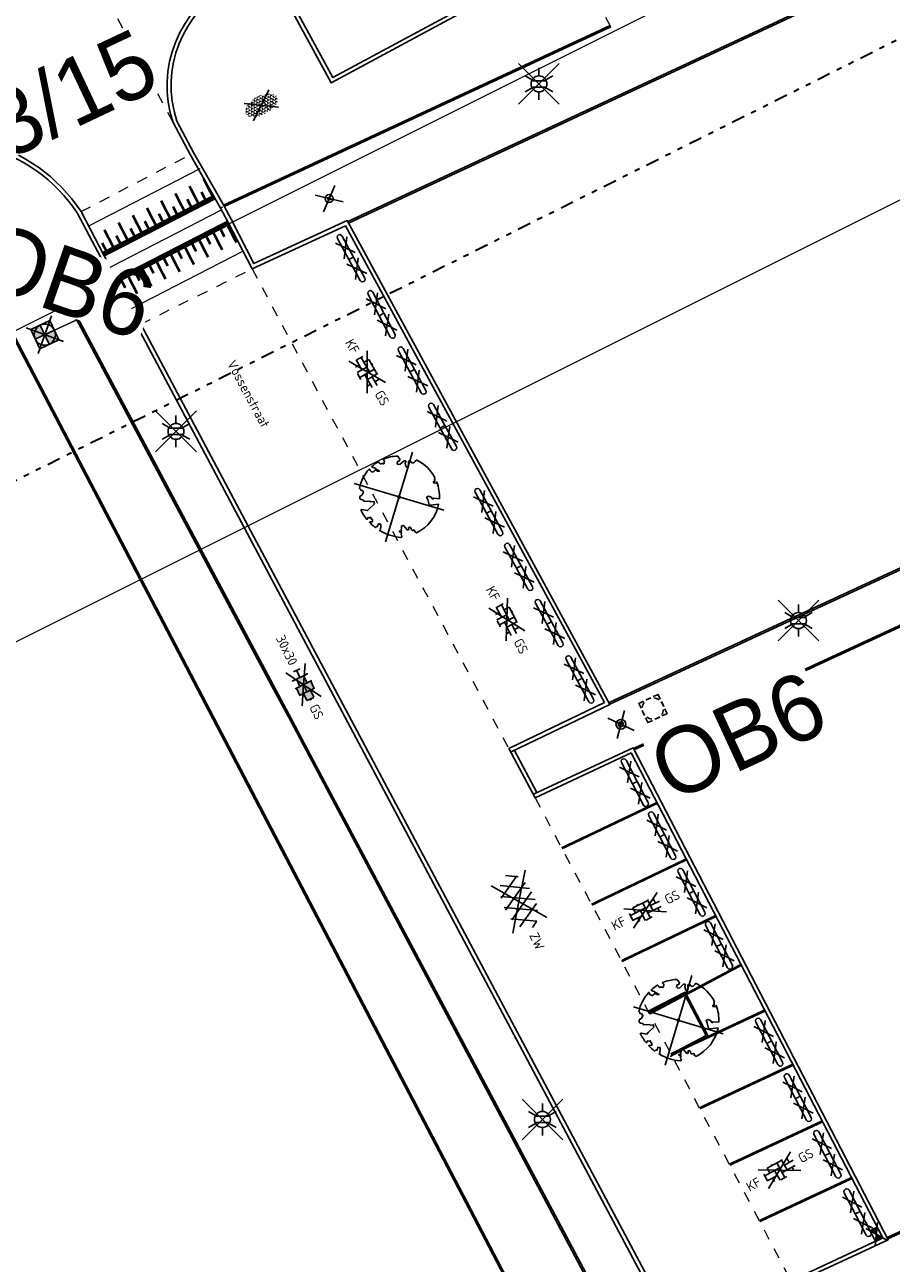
# Model space of a CAD drawing. Header units: metres. Extents: x 155090 to 155764, y 461362 to 461866.
# Tile 17 of 31: x 155231 to 155263, y 461528 to 461575. Entities that reach past the tile are written whole.
import ezdxf
from ezdxf.enums import TextEntityAlignment as Align

# ---------------------------------------------------------------- set-up
doc = ezdxf.new("R2018")
doc.units = ezdxf.units.M
doc.linetypes.add('AL-TEKENBLADGRENS', pattern=[11.5, 2.5, -1.5, 1, -1.5, 1, -1.5, 2.5])
doc.linetypes.add('ZZ-HIDDEN-SO', pattern=[4, 2, -2])
for name, color, linetype, lineweight in [('B-WE-OG-TOPOGRAFIE-T18', 10, 'Continuous', 18), ('N-WE-KG-GRENS_WERK-GD', 7, 'XX-WERKGRENS', 50), ('N-WE-VH-KANTOPSLUITING-T18', 10, 'Continuous', 18), ('N-WE-VW-MARKERING_BSS_DOORGETROKKEN_010-G', 7, 'Continuous', 13), ('V-WE-GR-BEPLANTING-S-200', 90, 'Continuous', 25), ('V-WE-GR-BOOM-S', 90, 'Continuous', 25), ('V-WE-IE-MEUBILAIR_WEGMEUBILAIR-S-200', 7, 'Continuous', 25), ('V-WE-OV-LICHTMAST-S-200', 190, 'Continuous', 25), ('V-WE-RI-GWA_TRANSPORTLEIDING-G', 30, 'V-RI-GWA-SO', 35), ('V-WE-RI-OVERIG_RIOOLPUT-OPHOOGTEBRENGEN-S-200', 10, 'Continuous', 25), ('V-WE-VH-KANTOPSLUITING_OPSLUITBAND_60X200-G', 150, 'V-VH-OPSLUITBAND-SO', 25), ('V-WE-VH-KANTOPSLUITING_TROTTOIRBAND_130X150-G', 210, 'V-VH-TROTTOIRBAND-SO', 25), ('V-WE-VH-KANTOPSLUITING_VOORKANTBAND-G', 50, 'Continuous', 25), ('V-WE-VH-MATERIAALGRENS-G', 7, 'ZZ-HIDDEN-SO', 18), ('V-WE-VH-STOOTBAND-S', 7, 'Continuous', 25), ('V-WE-VH-VERHARDING_ASFALT-S-200', 7, 'Continuous', 25), ('V-WE-VH-VERHARDING_BETONSTRAATSTEEN-S-200', 7, 'Continuous', 25), ('V-WE-VH-VERHARDING_TEGEL-S-200', 7, 'Continuous', 25), ('V-WE-VW-MARKERING_LANGS_STREEP_DOORGETROKKEN_010-G', 7, 'V-CONTINUOUS-SO', 13), ('V-WE-VW-MARKERING_SYMBOOL_PLATEAU-S', 30, 'Continuous', 18), ('V01-WE-VH-KANTOPSLUITING_OPSLUITBAND_150X250-G', 150, 'Continuous', 25), ('V01-WE-VH-KANTOPSLUITING_TROTTOIRBAND_130X150-G', 210, 'V-VH-TROTTOIRBAND-SO', 25), ('X-XX-AL-BLADSCHEIDING-G', 7, 'AL-TEKENBLADGRENS', 35)]:
    doc.layers.add(name, color=color, linetype=linetype, lineweight=lineweight)
doc.layers.add('V-WE-RI-HWA_KOLK-S-200', color=150, linetype='Continuous', lineweight=25, true_color=0x007fff)
doc.layers.add('V-WE-RI-VWA_RIOOLPUT_INSPECTIEPUT-S-200', color=20, linetype='Continuous', lineweight=25, true_color=0xff3f00)
doc.layers.add('X-XX-AL-HULPLIJN', color=4, linetype='Continuous', lineweight=18, plot=False)
doc.styles.add('NLCS-ISO', font='NLCS-ISO.ttf')
doc.styles.add('NLCS-ISO-M200-T18', font='NLCS-ISO.ttf', dxfattribs={"height": 0.36})
doc.linetypes.add('V-CONTINUOUS-SO', pattern='A,3.5,[24,NLCS.SHX,S=0.5,R=0,X=0,Y=0],3.5', length=7)
doc.linetypes.add('V-RI-GWA-SO', pattern='A,3,[24,NLCS.SHX,S=1,R=0,X=0,Y=0],3,-3', length=9)
doc.linetypes.add('V-VH-OPSLUITBAND-SO', pattern='A,4,-2,2,-2,2,[24,NLCS.SHX,S=1,R=0,X=0,Y=0],2,-2,2,-2', length=20)
doc.linetypes.add('V-VH-TROTTOIRBAND-SO', pattern='A,2.5,[24,NLCS.SHX,S=1,R=0,X=0,Y=0],2.5,-2,2,-2,2,-2', length=15)
doc.linetypes.add('XX-WERKGRENS', pattern='A,0,[137,NLCS.SHX,S=0.5,R=0,X=0,Y=0],-30', length=30)

# ---------------------------------------------------------------- blocks, each defined once
blk = doc.blocks.new('*U25')
for points in [[(0, 3.5), (4.713877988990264, 3.5)], [(0, 1.75), (4.713877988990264, 1.75)], [(0, 0), (4.713877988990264, 0)]]:
    blk.add_lwpolyline(points)
for points, const_width in [([(0.45, 3.1), (0.45, 2.4)], 0.1), ([(1.05, 3.1), (1.05, 2.4)], 0.1), ([(1.65, 3.1), (1.65, 2.4)], 0.1), ([(2.25, 3.1), (2.25, 2.4)], 0.1), ([(2.85, 3.1), (2.85, 2.4)], 0.1), ([(3.45, 3.1), (3.45, 2.4)], 0.1), ([(4.05, 3.1), (4.05, 2.4)], 0.1), ([(4.65, 3.1), (4.65, 2.4)], 0.1), ([(-2.220446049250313e-16, 2.3), (4.713877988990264, 2.3)], 0.2), ([(0.1500000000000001, 2.7), (0.1500000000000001, 2.4)], 0.1), ([(0.7500000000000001, 2.7), (0.7500000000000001, 2.4)], 0.1), ([(1.35, 2.7), (1.35, 2.4)], 0.1), ([(1.95, 2.7), (1.95, 2.4)], 0.1), ([(2.55, 2.7), (2.55, 2.4)], 0.1), ([(3.15, 2.7), (3.15, 2.4)], 0.1), ([(3.75, 2.7), (3.75, 2.4)], 0.1), ([(4.350000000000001, 2.7), (4.350000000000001, 2.4)], 0.1), ([(-2.220446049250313e-16, 1.2), (4.713877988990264, 1.2)], 0.2), ([(0.1500000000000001, 0.8), (0.1500000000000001, 1.1)], 0.1), ([(0.45, 0.4000000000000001), (0.45, 1.1)], 0.1), ([(0.7500000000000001, 0.8), (0.7500000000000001, 1.1)], 0.1), ([(1.05, 0.4000000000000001), (1.05, 1.1)], 0.1), ([(1.35, 0.8), (1.35, 1.1)], 0.1), ([(1.65, 0.4000000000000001), (1.65, 1.1)], 0.1), ([(1.95, 0.8), (1.95, 1.1)], 0.1), ([(2.25, 0.4000000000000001), (2.25, 1.1)], 0.1), ([(2.55, 0.8), (2.55, 1.1)], 0.1), ([(2.85, 0.4000000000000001), (2.85, 1.1)], 0.1), ([(3.15, 0.8), (3.15, 1.1)], 0.1), ([(3.45, 0.4000000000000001), (3.45, 1.1)], 0.1), ([(3.75, 0.8), (3.75, 1.1)], 0.1), ([(4.05, 0.4000000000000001), (4.05, 1.1)], 0.1), ([(4.350000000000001, 0.8), (4.350000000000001, 1.1)], 0.1), ([(4.65, 0.4000000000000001), (4.65, 1.1)], 0.1)]:
    blk.add_lwpolyline(points, dxfattribs=dict(const_width=const_width))
blk = doc.blocks.new('V-SVH-ASFALT-SO')
for p, q in [((1.110223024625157e-16, -2.498001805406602e-16), (-4.895333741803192, 3.524372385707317)), ((-4.192327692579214, -1.937714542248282), (-1.413100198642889, 2.8760486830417)), ((0.4408159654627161, -2.965515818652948), (-2.759384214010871, 2.577393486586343)), ((-2.322655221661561, -2.69934682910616), (0.935399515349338, 2.943769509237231)), ((2.560160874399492, -2.636328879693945), (-0.6669796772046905, 2.953242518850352)), ((-0.1715741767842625, -2.973565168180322), (2.989425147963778, 2.501446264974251)), ((1.110223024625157e-16, -4.024558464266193e-16), (4.895333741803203, 3.524372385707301)), ((4.390260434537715, -1.80615430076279), (1.711139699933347, 2.834218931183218)), ((-5.509898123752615, -0.2198134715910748), (-4.307279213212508, 1.863183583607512)), ((-1.976815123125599, -2.77805593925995), (-4.553502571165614, 1.68489763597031)), ((2.291728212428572, -2.707000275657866), (4.738019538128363, 1.530100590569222)), ((5.495818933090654, 0.2789622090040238), (4.813984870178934, 1.459933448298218)), ((-3.33066907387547e-16, -2.498001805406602e-16), (-4.895333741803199, -3.524372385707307)), ((5.551115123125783e-16, -4.024558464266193e-16), (4.895333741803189, -3.524372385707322))]:
    blk.add_line(p, q)
at = {"style": 'NLCS-ISO'}
blk.add_attdef('KLEUR', text='', height=1.8, dxfattribs=at).set_placement((6.525, 0), align=Align.MIDDLE_LEFT)
at = {"style": 'NLCS-ISO', "flags": 1}
blk.add_attdef('FUNCTIE', text='', height=1.8, dxfattribs=at).set_placement((-1.83697019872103e-16, -3.975), align=Align.TOP_CENTER)
blk = doc.blocks.new('V-SVH-BSS_KEIFORMAAT_ELLEBOOG_KL-SO')
for p, q in [((0, 0), (-3.464101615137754, 2.000000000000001)), ((0, 0), (-3.464101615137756, -1.999999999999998)), ((-2.921609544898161, 0.7665653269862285), (-2.921609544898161, -0.6644585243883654)), ((-2.921609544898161, 0.3855414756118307), (0.2283904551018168, 0.3855414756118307)), ((-1.871609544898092, 1.430685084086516), (-1.871609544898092, 0.3855414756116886)), ((-1.858739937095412, 1.435541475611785), (1.278390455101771, 1.435541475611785)), ((-0.8216095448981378, 1.693156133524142), (-0.8216095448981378, 1.435541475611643)), ((-0.8216095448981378, 0.385541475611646), (-0.8216095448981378, -1.693156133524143)), ((0, 0), (3.464101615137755, 2)), ((0, 0), (3.464101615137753, -2.000000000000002)), ((0.2283904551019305, 1.435541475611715), (0.2283904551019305, -1.714458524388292)), ((1.278390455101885, 1.608929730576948), (1.278390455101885, -0.664458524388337)), ((1.278390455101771, 0.3855414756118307), (3.170147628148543, 0.3855414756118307)), ((2.32839045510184, 1.220907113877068), (2.32839045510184, 0.3855414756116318)), ((-3.006619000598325, -0.6644585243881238), (-0.8216095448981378, -0.6644585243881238)), ((-1.871609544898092, -0.6644585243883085), (-1.871609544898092, -1.430685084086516)), ((-0.6516744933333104, -1.714458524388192), (0.6516744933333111, -1.714458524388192)), ((0.2283904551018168, -0.6644585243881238), (3.006619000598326, -0.6644585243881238)), ((2.32839045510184, -0.6644585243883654), (2.32839045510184, -1.220907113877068))]:
    blk.add_line(p, q)
at = {"style": 'NLCS-ISO'}
blk.add_attdef('FORMAAT', text='', height=1.8, dxfattribs=at).set_placement((-4.25, 3.2146978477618e-16), align=Align.MIDDLE_RIGHT)
blk.add_attdef('KLEUR', text='', height=1.8, dxfattribs=at).set_placement((4.25, -4.133182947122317e-16), align=Align.MIDDLE_LEFT)
at = {"style": 'NLCS-ISO', "flags": 1}
blk.add_attdef('FUNCTIE', text='', height=1.8, dxfattribs=at).set_placement((-4.890083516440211e-16, -2.75), align=Align.TOP_CENTER)
blk = doc.blocks.new('V-SVH-TEGEL_300X300_DIK_HALFST_KL-SO')
h = blk.add_hatch(color=254)
h.dxf.hatch_style = 1
h.paths.add_polyline_path([(1.110223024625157e-15, 0.7500000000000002), (-1.499999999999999, 0.7500000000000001), (-1.499999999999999, -0.75), (1.221245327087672e-15, -0.7500000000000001)])
h.paths.add_polyline_path([(1.500000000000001, 1.5), (1.221245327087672e-15, 1.5), (1.221245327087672e-15, 0), (1.500000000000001, 0)])
h.paths.add_polyline_path([(1.500000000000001, 0), (1.221245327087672e-15, 0), (1.221245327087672e-15, -0.7500000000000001), (1.221245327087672e-15, -1.5), (1.500000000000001, -1.5)])
h.paths.add_polyline_path([(3.000000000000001, 0.6651924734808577), (2.921574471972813, 0.7500000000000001), (1.500000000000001, 0.75), (1.500000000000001, 0), (1.500000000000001, -0.7500000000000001), (2.921574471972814, -0.7500000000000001), (3.000000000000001, -0.6651924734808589)])
for p, q in [((0, 0), (-3.464101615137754, 2.000000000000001)), ((0, 0), (-3.464101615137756, -1.999999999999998)), ((-2.999999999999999, -0.6730769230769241), (-2.999999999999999, 0.6730769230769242)), ((-2.999999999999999, 0), (-1.499999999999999, 0)), ((-1.674005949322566, 1.5), (-1.499999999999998, 1.5)), ((-1.499999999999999, -1.552460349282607), (-1.499999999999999, 1.552460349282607)), ((-1.499999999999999, 0.7500000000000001), (1.110223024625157e-15, 0.7500000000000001)), ((0, 0), (3.464101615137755, 2)), ((1.110223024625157e-15, -1.75), (1.110223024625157e-15, 1.75)), ((2.220446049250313e-15, 1.5), (1.500000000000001, 1.5)), ((0, 0), (1.500000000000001, 0)), ((0, 0), (3.464101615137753, -2.000000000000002)), ((1.500000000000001, -1.552460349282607), (1.500000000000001, 1.552460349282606)), ((1.500000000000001, 0.7500000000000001), (2.936400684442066, 0.7500000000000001)), ((3, -0.6730769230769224), (3, 0.6730769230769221)), ((3, 0), (3.25, 0)), ((-1.674005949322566, -1.5), (-1.499999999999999, -1.5)), ((-1.5, -0.7500000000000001), (0, -0.7500000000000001)), ((1.110223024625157e-15, -1.5), (1.500000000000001, -1.5)), ((1.499999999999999, -0.7500000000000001), (2.936400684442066, -0.7500000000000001))]:
    blk.add_line(p, q)
at = {"style": 'NLCS-ISO'}
blk.add_attdef('FORMAAT', text='', height=1.8, dxfattribs=at).set_placement((-4.25, 3.214697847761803e-16), align=Align.MIDDLE_RIGHT)
blk.add_attdef('KLEUR', text='', height=1.8, dxfattribs=at).set_placement((4.25, -4.133182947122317e-16), align=Align.MIDDLE_LEFT)
at = {"style": 'NLCS-ISO', "flags": 1}
blk.add_attdef('FUNCTIE', text='', height=1.8, dxfattribs=at).set_placement((-4.890083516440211e-16, -2.75), align=Align.TOP_CENTER)
blk = doc.blocks.new('V-SVH-STOOTBAND_VLAK_ROND_1000X200')
for points in [[(0, 0.1), (0.9, 0.1)], [(0, -0.1), (0, 0.1)], [(0, -0.1), (0.9, -0.1)]]:
    blk.add_lwpolyline(points)
at = {"flags": 128}
for points in [[(0.1144038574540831, 0.2416108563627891), (0.45, 0), (0.7855961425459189, 0.241610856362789)], [(0.1144038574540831, -0.241610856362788), (0.4500000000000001, 0), (0.7840844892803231, -0.2405225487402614)]]:
    blk.add_lwpolyline(points, dxfattribs=at)
blk.add_arc((0.9000005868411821, 0), 0.1, 269.9996637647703, 90.00033623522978)
blk = doc.blocks.new('*U55')
at = {"lineweight": 30, "flags": 106}
blk.add_attdef('OB', text='', height=0.36, dxfattribs=at).set_placement((0, 0.1), align=Align.BOTTOM_CENTER)
blk = doc.blocks.new('*U68')
at = {"lineweight": 30, "flags": 106}
blk.add_attdef('OB', text='', height=0.36, dxfattribs=at).set_placement((0, 0.1), align=Align.BOTTOM_CENTER)
blk = doc.blocks.new('*U71')
at = {"layer": 'N-WE-VH-KANTOPSLUITING-T18'}
ref = blk.add_blockref('*U68', (1.200104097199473, 1.307898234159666e-12), dxfattribs=at)
lines = blk.add_mtext('TB13/15', dxfattribs={"layer": '0', "insert": (1.200104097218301, 0.09999999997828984), "char_height": 2.5, "attachment_point": 1, "bg_fill": 3, "box_fill_scale": 1, "bg_fill_color": 256, "bg_fill_transparency": 0})
ref.add_attrib('OB', '', (1.200104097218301, 0.09999999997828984), dxfattribs={"flags": 64}).embed_mtext(lines)
blk = doc.blocks.new('*U72')
at = {"layer": 'V-WE-VH-VERHARDING_TEGEL-S-200', "color": 0, "linetype": 'ByBlock', "lineweight": -2, "transparency": 16777216}
for p, rotation in [((155222.4438401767, 461568.6203082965), 25.29505111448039), ((155202.5414578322, 461559.2450758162), 25.20505034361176), ((155182.641732, 461549.8650560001), 25.35709443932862)]:
    blk.add_blockref('*U71', p, dxfattribs=dict(at, rotation=rotation))
blk = doc.blocks.new('V-SGR-BEPLANTING_SOORT_01_KL-SO')
h = blk.add_hatch()
h.set_pattern_fill('AGR-BEPLANTING_SOORT_01', color=256, scale=0.1, pattern_type=2)
h.set_pattern_definition([(59.99999999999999, (0, 0), (-0.2886752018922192, 0.4999998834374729), [0.144338, -0.4330130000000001]), (120, (0, 0), (-0.5773502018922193, -1.165625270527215e-07), [0.144338, -0.433013]), (270, (0, 0), (0.288675, -0.5000000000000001), [0.125, -0.875])])
edge = h.paths.add_edge_path()
edge.add_ellipse((0, 0), major_axis=(3.25, -8.51819583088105e-16), ratio=0.5384615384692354, start_angle=0, end_angle=359.9999999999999)
for p, q in [((-2.662244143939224, -1.864123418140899), (2.662244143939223, 1.864123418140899)), ((2.662244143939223, -1.864123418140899), (-2.662244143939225, 1.864123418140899))]:
    blk.add_line(p, q)
at = {"style": 'NLCS-ISO'}
blk.add_attdef('TYPE', text='', height=1.8, dxfattribs=at).set_placement((4.25, -1.446759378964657e-15), align=Align.MIDDLE_LEFT)
blk = doc.blocks.new('V-SIE-WEG_PAAL_CONISCH-SO')
for p, q in [((-2.072112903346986, -1.738709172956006), (2.072112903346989, 1.738709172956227)), ((2.07211290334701, -1.738709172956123), (-2.072112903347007, 1.738709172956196)), ((-0.5200004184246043, 0.5423931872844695), (-0.1450004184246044, 0.1548931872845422)), ((0.5424995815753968, 0.5148931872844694), (0.1549995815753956, 0.1423931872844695)), ((-0.1525004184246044, -0.1501068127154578), (-0.5400004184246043, -0.5201068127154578)), ((0.1474995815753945, -0.1501068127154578), (0.5199995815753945, -0.5401068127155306))]:
    blk.add_line(p, q)
for centre, radius in [((-7.99894330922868e-07, -6.319046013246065e-05), 0.7500000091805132), ((1.962874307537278e-15, 7.261746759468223e-14), 0.2125000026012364)]:
    blk.add_circle(centre, radius)
blk = doc.blocks.new('V-SIE-WEG_PAAL_BETON-SO')
for p, q in [((-2.085053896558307, -1.749567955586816), (2.085053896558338, 1.749567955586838)), ((2.085053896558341, -1.749567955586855), (-2.085053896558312, 1.749567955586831))]:
    blk.add_line(p, q)
for centre, radius in [((-2.980217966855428e-09, 1.12188036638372e-14), 0.9375), ((1.498246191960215e-14, 1.12188036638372e-14), 0.46875)]:
    blk.add_circle(centre, radius)
blk = doc.blocks.new('V-SRI-KOLK_STRAAT-SO')
h = blk.add_hatch(color=256)
h.dxf.hatch_style = 1
h.paths.add_polyline_path([(-1.125, 0), (-1.110223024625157e-16, 0.75), (-1.125, 1.5)])
h.paths.add_polyline_path([(1.125, 1.110223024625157e-16), (1.125, 1.5), (-1.110223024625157e-16, 0.7500000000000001)])
for p, q in [((-1.875, -0.5), (1.875, 2)), ((1.875, -0.5), (-1.875, 2)), ((-1.125, 0), (1.125, 1.5)), ((1.125, 0), (-1.125, 1.5))]:
    blk.add_line(p, q)
blk.add_lwpolyline([(-1.125, 0), (1.125, 0), (1.125, 1.5), (-1.125, 1.5)], close=True)
blk = doc.blocks.new('SRI-PUT_OPHOOGTEBRENGEN-SO')
for p, q in [((-2, -0.4999999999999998), (-2, 0.5)), ((-0.5, 2), (0.5, 2)), ((2, -0.4999999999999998), (2, 0.5000000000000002)), ((-0.5, -2), (0.5, -2))]:
    blk.add_line(p, q)
for points in [[(-1, 2), (-2, 2), (-2, 0.9999999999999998)], [(1, 2), (2, 2), (2, 0.9999999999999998)], [(-1, -2), (-2, -2), (-2, -0.9999999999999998)], [(1, -2), (2, -2), (2, -0.9999999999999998)]]:
    blk.add_lwpolyline(points)
for start, end in [(165.5224878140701, 194.4775121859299), (120, 150), (75.52248781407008, 104.4775121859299), (30, 59.99999999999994), (345.5224878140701, 14.47751218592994), (209.9999999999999, 239.9999999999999), (255.52248781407, 284.4775121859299), (300.0000000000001, 330.0000000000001)]:
    blk.add_arc((0, 0), 2, start, end)
blk = doc.blocks.new('V-SGR-BOOM_05')
for p, q in [((-4.151471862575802, 4.151471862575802), (4.151471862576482, -4.151471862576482)), ((4.151471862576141, 4.151471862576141), (-4.151471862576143, -4.151471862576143))]:
    blk.add_line(p, q)
blk.add_lwpolyline([(0.4325246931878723, 4.711883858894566), (0.4412366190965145, 4.722067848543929), (0.4495406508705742, 4.730963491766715), (0.457499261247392, 4.738955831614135), (0.4651749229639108, 4.746429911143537), (0.4726301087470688, 4.753770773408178), (0.4799272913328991, 4.761363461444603), (0.4871289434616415, 4.769593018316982), (0.4942975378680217, 4.778844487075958), (0.5013792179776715, 4.78953650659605), (0.507854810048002, 4.802222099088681), (0.5130888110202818, 4.817487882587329), (0.5164457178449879, 4.835920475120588), (0.5172900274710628, 4.858106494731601), (0.5149862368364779, 4.884632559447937), (0.5088988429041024, 4.916085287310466), (0.4752610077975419, 5.034436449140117, -0.5293802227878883), (0.5290991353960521, 5.098767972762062, -0.08713876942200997), (2.218306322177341, 4.624671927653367, -0.3723405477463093), (2.284485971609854, 4.472597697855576), (2.353810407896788, 4.119139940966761), (2.180208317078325, 3.946086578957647), (1.99206671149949, 3.985480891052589), (1.766984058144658, 3.816663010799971), (1.853127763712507, 3.602310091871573), (2.086202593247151, 3.527331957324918), (2.711896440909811, 3.67116193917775), (2.864476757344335, 3.58686285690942), (2.849520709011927, 3.452573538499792), (2.706793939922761, 3.364669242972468), (2.577044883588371, 2.941253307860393), (2.743005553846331, 2.669806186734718), (3.167776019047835, 3.346672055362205, -0.5046405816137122), (3.406018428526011, 3.139734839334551, 0.3319483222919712), (3.543642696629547, 2.921146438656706, 0.282007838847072), (3.99290985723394, 3.003759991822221), (3.956968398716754, 2.985163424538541, -0.5121558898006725), (4.162740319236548, 2.983535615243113, -0.1607604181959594), (5.094490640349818, -0.05607239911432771), (4.977332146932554, -0.1690536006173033), (4.976312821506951, -0.2938416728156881), (4.8618704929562, -0.3148519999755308), (4.876229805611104, -0.4378637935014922), (4.698090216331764, -0.3805204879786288), (4.644143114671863, -0.5192137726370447), (4.863809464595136, -0.6652633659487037), (4.932503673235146, -0.7196641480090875), (5.053640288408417, -0.5992007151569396, -0.1063709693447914), (4.340554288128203, -2.610345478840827), (3.70529781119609, -2.2009414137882), (3.587571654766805, -2.281876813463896), (3.512459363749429, -1.944794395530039), (3.286149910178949, -1.67334727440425), (3.023546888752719, -1.675915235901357), (3.029665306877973, -1.990035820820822), (2.830389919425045, -2.677651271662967), (2.860626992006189, -2.808775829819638), (3.005150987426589, -2.829446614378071), (3.929857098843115, -3.182947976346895, -0.2362982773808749), (-0.2250862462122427, -5.013472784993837, 0.1596250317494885), (-0.3470448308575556, -4.770134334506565, 0.3508021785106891), (-0.3148115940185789, -4.527846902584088, -0.5046405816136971), (-0.6000098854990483, -4.392775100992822), (-0.530619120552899, -4.170222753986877), (-0.6474450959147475, -3.962362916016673), (-0.8016343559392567, -3.977834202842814), (-0.8248145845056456, -4.14384857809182), (-0.941790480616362, -4.211479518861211), (-1.080272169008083, -4.105602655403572), (-1.199847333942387, -3.474824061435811), (-1.291065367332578, -3.383747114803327), (-1.521968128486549, -3.390946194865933), (-1.586173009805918, -3.664879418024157), (-1.680264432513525, -3.694423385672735), (-1.769024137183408, -3.922911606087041), (-2.003269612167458, -3.79763926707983, 0.7335825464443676), (-1.917708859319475, -3.972704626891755, -0.8616245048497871), (-1.870123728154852, -4.127626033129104, 0.2799778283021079), (-2.04306959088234, -4.392508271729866), (-2.03586990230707, -4.402599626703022, -0.8270561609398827), (-2.207893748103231, -4.582742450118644, -0.1167741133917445), (-4.152188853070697, -2.556267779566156), (-4.114413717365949, -2.549202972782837), (-4.083543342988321, -2.540638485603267), (-4.058769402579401, -2.530881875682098), (-4.039283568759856, -2.520240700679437), (-4.02427751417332, -2.509022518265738), (-4.012942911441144, -2.497534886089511), (-4.004471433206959, -2.486085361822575), (-3.767567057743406, -2.183934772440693), (-3.762478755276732, -2.173394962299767), (-3.758320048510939, -2.163280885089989), (-3.754774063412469, -2.153365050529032), (-3.751523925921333, -2.143419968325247), (-3.748252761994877, -2.133218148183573), (-3.744643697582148, -2.12253209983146), (-3.740379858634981, -2.111134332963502), (-3.735144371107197, -2.09879735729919), (-3.7287288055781, -2.085363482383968), (-3.721358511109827, -2.070954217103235), (-3.713367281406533, -2.055760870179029), (-3.705088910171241, -2.03997475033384), (-3.696857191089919, -2.02378716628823), (-3.689005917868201, -2.007389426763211), (-3.681868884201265, -1.990972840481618), (-3.675779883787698, -1.974728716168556), (-3.671016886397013, -1.958854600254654), (-3.667634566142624, -1.943572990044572), (-3.665631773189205, -1.929112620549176), (-3.665007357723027, -1.915702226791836), (-3.665760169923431, -1.903570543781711), (-3.66788905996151, -1.892946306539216), (-3.671392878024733, -1.884058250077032), (-3.676270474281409, -1.877135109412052), (-3.682496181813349, -1.87228834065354), (-3.689946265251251, -1.869160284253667), (-3.698472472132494, -1.867276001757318), (-3.707926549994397, -1.86616055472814), (-3.718160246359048, -1.865339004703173), (-3.72902530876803, -1.864336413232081), (-3.740373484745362, -1.86267784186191), (-3.752056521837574, -1.859888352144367), (-3.763951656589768, -1.855601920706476), (-3.776038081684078, -1.849888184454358), (-3.788320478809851, -1.842925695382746), (-3.800803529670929, -1.834893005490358), (-3.813491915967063, -1.8259686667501), (-3.826390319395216, -1.816331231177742), (-3.839503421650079, -1.806159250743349), (-3.852835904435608, -1.795631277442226), (-3.866362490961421, -1.784873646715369), (-3.879938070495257, -1.773803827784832), (-3.893387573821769, -1.76228707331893), (-3.906535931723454, -1.750188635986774), (-4.149695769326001, -2.02842049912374), (-4.161716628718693, -2.014754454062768), (-4.172911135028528, -2.000102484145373), (-4.183104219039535, -1.984329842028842), (-4.192608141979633, -1.967625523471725), (-4.203684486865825, -1.951473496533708), (-4.219082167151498, -1.937681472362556), (-4.241550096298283, -1.928057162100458), (-4.273837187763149, -1.924408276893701), (-4.318692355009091, -1.928542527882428), (-4.378864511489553, -1.942267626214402), (-4.457102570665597, -1.96739128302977, -0.04099741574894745), (-4.791147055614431, -1.027236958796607), (-4.617442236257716, -1.057135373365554), (-4.462688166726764, -1.156360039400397), (-4.380222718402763, -1.081691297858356), (-4.281020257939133, -0.9269601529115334), (-4.376017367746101, -0.7817417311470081), (-4.322820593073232, -0.567248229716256), (-4.520005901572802, -0.551067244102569), (-4.652051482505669, -0.4231675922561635), (-4.89199676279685, -0.5800962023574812, -0.05814040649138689), (-4.988069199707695, 0.8291727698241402), (-4.851792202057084, 0.8021379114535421), (-4.298456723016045, 0.3639367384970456), (-4.059571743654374, 0.4468333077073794), (-3.128243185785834, 0.6926248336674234), (-3.048903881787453, 1.000164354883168), (-3.408870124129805, 1.143500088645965), (-3.464013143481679, 1.261371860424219), (-4.121257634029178, 1.583987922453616), (-4.135853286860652, 1.768685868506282), (-4.357977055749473, 1.956958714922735), (-4.448296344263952, 2.139788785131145), (-4.296559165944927, 2.378269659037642), (-3.957550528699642, 2.431343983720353), (-3.649608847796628, 2.632691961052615), (-3.646147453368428, 2.840191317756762), (-3.838176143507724, 3.066466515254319), (-3.787176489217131, 3.162116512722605), (-3.863200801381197, 3.31009734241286, -0.1342797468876), (-1.664191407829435, 4.834836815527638, -0.5417265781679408), (-1.596738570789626, 4.783170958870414), (-1.607648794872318, 4.639467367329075), (-1.605334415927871, 4.564777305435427), (-1.595180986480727, 4.507652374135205), (-1.578905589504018, 4.464963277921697), (-1.558225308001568, 4.433580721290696), (-1.534857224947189, 4.41037540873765), (-1.510518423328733, 4.392218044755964), (-1.486925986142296, 4.375979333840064), (-1.465438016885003, 4.359178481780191), (-1.44597670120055, 4.341928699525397), (-1.428105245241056, 4.324991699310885), (-1.411386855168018, 4.3091291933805), (-1.395384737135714, 4.295102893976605), (-1.379662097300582, 4.283674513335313), (-1.3637821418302, 4.275605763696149), (-1.347308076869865, 4.271658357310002), (-1.329896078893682, 4.272312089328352), (-1.3115742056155, 4.276919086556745), (-1.292463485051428, 4.284549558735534), (-1.272684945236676, 4.294273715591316), (-1.25235961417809, 4.305161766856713), (-1.231608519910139, 4.316283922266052), (-1.210552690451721, 4.326710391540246), (-1.189313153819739, 4.335511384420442), (-1.168017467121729, 4.342023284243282), (-1.146819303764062, 4.346647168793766), (-1.125878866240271, 4.350050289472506), (-1.105356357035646, 4.352899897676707), (-1.085411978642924, 4.355863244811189), (-1.066205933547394, 4.359607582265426), (-1.047898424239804, 4.364800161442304), (-1.030649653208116, 4.372108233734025), (-1.014588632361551, 4.38201337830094), (-0.9997196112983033, 4.394254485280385), (-0.9860156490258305, 4.40838477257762), (-0.9734498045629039, 4.423957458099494), (-0.9628477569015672, 4.324096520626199), (-0.940279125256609, 4.298315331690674), (-0.8338833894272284, 4.117847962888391), (-0.6106941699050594, 3.995871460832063), (-0.9268198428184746, 4.507921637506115), (-0.9210099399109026, 4.523481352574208), (-0.9169947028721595, 4.538581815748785), (-0.9151697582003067, 4.553389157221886), (-0.9159307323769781, 4.56806950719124), (-0.9196732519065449, 4.58278899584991), (-0.9267929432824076, 4.59771375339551), (-0.9376854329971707, 4.613009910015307), (-0.9526429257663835, 4.628990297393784), (-0.9715439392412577, 4.64655455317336), (-0.9941635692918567, 4.666749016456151), (-1.020276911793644, 4.690620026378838), (-1.049659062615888, 4.719213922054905), (-1.082085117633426, 4.753577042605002), (-1.117330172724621, 4.794755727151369), (-1.199269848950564, 4.900951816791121, -0.5431042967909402), (-1.17106461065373, 4.981224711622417, -0.04676559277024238), (-0.234242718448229, 5.117425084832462, -0.3851675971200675), (-0.1815216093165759, 5.074406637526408), (-0.1522898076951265, 4.88240583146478), (-0.1377666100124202, 4.822421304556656), (-0.1214819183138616, 4.780422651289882), (-0.1038292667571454, 4.753143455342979), (-0.08520218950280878, 4.737317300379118), (-0.06599422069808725, 4.729677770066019), (-0.04659889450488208, 4.72695844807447), (-0.02740974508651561, 4.725892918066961), (-0.008747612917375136, 4.723795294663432), (0.009357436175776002, 4.720301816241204), (0.02694803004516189, 4.715629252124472), (0.04406679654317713, 4.709994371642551), (0.06075636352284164, 4.703613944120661), (0.07705935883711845, 4.696704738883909), (0.09301841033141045, 4.68948352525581), (0.1086761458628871, 4.682167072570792), (0.1240417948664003, 4.674922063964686), (0.138990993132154, 4.66771483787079), (0.1533659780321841, 4.660461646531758), (0.1670089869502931, 4.653078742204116), (0.1797622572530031, 4.645482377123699), (0.1914680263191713, 4.637588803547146), (0.2019685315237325, 4.629314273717), (0.211106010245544, 4.620575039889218), (0.2188088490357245, 4.611358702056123), (0.2253500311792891, 4.601938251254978), (0.2310886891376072, 4.59265802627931), (0.236383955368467, 4.583862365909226), (0.2415949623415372, 4.575895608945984), (0.2470808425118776, 4.56910209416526), (0.2532007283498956, 4.563826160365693), (0.2603137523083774, 4.560412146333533), (0.2686849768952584, 4.559130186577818), (0.2782031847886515, 4.55995359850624), (0.2886630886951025, 4.562781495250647), (0.2998594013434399, 4.567512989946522), (0.31158683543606, 4.574047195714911), (0.3236401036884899, 4.582283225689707), (0.3358139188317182, 4.592120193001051), (0.3479029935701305, 4.603457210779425), (0.3597324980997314, 4.616146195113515), (0.3712494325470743, 4.629850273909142), (0.382431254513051, 4.644185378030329), (0.393255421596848, 4.658767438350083), (0.4036993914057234, 4.673212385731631), (0.4137406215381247, 4.687136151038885), (0.4233565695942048, 4.700154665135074)], format="xyb", close=True)
blk.add_circle((0, 0), 0.15)
blk = doc.blocks.new('V-SRI-PUT_VWA-SO')
h = blk.add_hatch(color=256)
h.dxf.hatch_style = 1
h.paths.add_polyline_path([(-2, 0, 0.4142135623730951), (0, -2), (0, 0)])
h.paths.add_polyline_path([(2, 0, 0.4142135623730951), (0, 2), (0, 0)])
for p, q in [((-2.651650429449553, -2.651650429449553), (2.651650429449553, 2.651650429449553)), ((2.651650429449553, -2.651650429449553), (-2.651650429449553, 2.651650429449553)), ((-2, 0), (2, 0)), ((0, -2), (0, 2))]:
    blk.add_line(p, q)
blk.add_lwpolyline([(-2, -2), (2, -2), (2, 2), (-2, 2)], close=True)
blk.add_circle((0, 0), 2)
blk = doc.blocks.new('V-SOV-LICHTMAST-SO')
for p, q in [((3.830794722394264, -3.830794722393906), (-3.830794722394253, 3.830794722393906)), ((-3.830794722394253, -3.830794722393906), (3.830794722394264, 3.830794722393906)), ((9.895807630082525e-10, 1.500000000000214), (1.979077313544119e-09, 3.000000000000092)), ((-1.299038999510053, 0.7500000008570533), (-2.598074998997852, 1.500000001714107)), ((1.299039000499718, 0.7499999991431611), (2.598075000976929, 1.499999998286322)), ((-1.299039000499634, -0.7499999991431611), (-2.598075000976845, -1.499999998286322)), ((-9.895807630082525e-10, -1.500000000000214), (-1.978993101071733e-09, -3.000000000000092)), ((1.299038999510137, -0.7500000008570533), (2.598074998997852, -1.500000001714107))]:
    blk.add_line(p, q)
at = {"flags": 128}
for points in [[(-1.377981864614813, 0.5925925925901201), (1.377981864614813, 0.5925925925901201)], [(-1.377981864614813, -0.5925925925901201), (1.377981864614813, -0.5925925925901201)]]:
    blk.add_lwpolyline(points, dxfattribs=at)
blk.add_circle((0, 0), 1.5)
at = {"style": 'NLCS-ISO'}
blk.add_attdef('TYPE', text='', height=1.8, dxfattribs=at).set_placement((1.979077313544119e-09, 3.000000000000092), align=Align.BOTTOM_CENTER)

msp = doc.modelspace()

# ---------------------------------------------------------------- linework, layer by layer
at = {"layer": 'N-WE-KG-GRENS_WERK-GD', "ltscale": 0.02, "flags": 128}
msp.add_lwpolyline([(155105.012505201, 461659.8719095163), (155118.8127069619, 461635.5159004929), (155126.8892930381, 461638.0460995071), (155124.2921810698, 461649.1906008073), (155170.6088375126, 461666.7669244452), (155218.1297835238, 461583.8301517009), (155167.7980947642, 461559.6856140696), (155178.5069738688, 461538.2540253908), (155186.4240588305, 461542.2100133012), (155185.211449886, 461545.6865840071), (155228.7645595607, 461565.9816822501), (155303.1273819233, 461423.7885661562), (155319.3060156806, 461445.6108919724), (155305.7107603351, 461469.4938556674), (155347.8882862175, 461488.9210100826), (155355.6250438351, 461465.681166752), (155372.3424723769, 461477.0379031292), (155355.3718961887, 461504.5990936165), (155385.6731912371, 461521.1057435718), (155404.4542636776, 461519.0292275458), (155405.4642908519, 461528.1644296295), (155392.3847647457, 461531.299116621), (155360.1116923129, 461595.5049771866), (155330.6669372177, 461580.4012743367), (155309.9033905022, 461612.4563392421), (155357.6207199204, 461640.5907272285), (155359.9118215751, 461638.0356507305), (155362.1900628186, 461639.1740362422), (155351.6859959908, 461656.0311094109), (155304.0327273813, 461629.4133332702), (155269.2240040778, 461682.7275281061), (155257.6600341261, 461700.4392879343), (155310.6603677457, 461717.018266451), (155299.7517721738, 461735.6369311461), (155212.0894734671, 461702.1271010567), (155199.9725198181, 461719.3951903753), (155183.6306945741, 461710.9197357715), (155193.2106534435, 461696.5373037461)], close=True, dxfattribs=at)
at = {"layer": 'N-WE-VW-MARKERING_BSS_DOORGETROKKEN_010-G', "const_width": 0.105, "flags": 128}
for points in [[(155255.0920953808, 461535.9517407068), (155258.6227283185, 461537.5991009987)], [(155256.1685094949, 461533.9213697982), (155259.680180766, 461535.5598827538)], [(155257.2941318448, 461531.7981805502), (155260.7859746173, 461533.4274417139)], [(155258.4197541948, 461529.6749913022), (155261.8917684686, 461531.295000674)]]:
    msp.add_lwpolyline(points, dxfattribs=at)
at = {"layer": 'V-WE-RI-GWA_TRANSPORTLEIDING-G', "ltscale": 0.2, "transparency": 33554648, "const_width": 0.05, "flags": 128}
msp.add_lwpolyline([(155235.4045113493, 461564.8283983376), (155231.52, 461563.03)], dxfattribs=at)
at = {"layer": 'V-WE-VH-KANTOPSLUITING_OPSLUITBAND_60X200-G', "ltscale": 0.2, "flags": 128}
for points in [[(155252.7604616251, 461549.1866922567), (155273.3863731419, 461558.7161596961), (155291.3387985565, 461567.0073982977), (155307.4370993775, 461574.3894492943), (155303.0361329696, 461582.5027449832), (155302.4775314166, 461582.2442693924), (155297.5300643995, 461592.7100617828), (155290.5494744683, 461605.9186760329)], [(155297.5546590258, 461592.6572215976), (155242.9502865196, 461567.2301168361)], [(155252.8029843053, 461574.6665396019), (155238.2445710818, 461567.9066206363)], [(155263.2221909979, 461529.0617452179), (155269.0304967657, 461531.7137541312), (155290.1141882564, 461541.4279125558), (155318.0056454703, 461554.2315790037), (155313.4340777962, 461562.6002578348), (155313.8672970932, 461562.8956788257), (155308.6628136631, 461572.7325484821), (155291.2848221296, 461564.7557856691), (155274.4707412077, 461556.9996642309), (155253.7044358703, 461547.4035742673)], [(155302.8972301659, 461428.9063764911), (155303.2707752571, 461429.7905452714), (155302.9644167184, 461431.3656229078), (155302.6112003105, 461432.6571159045), (155292.2276180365, 461452.0289621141), (155291.58831207, 461453.2050256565), (155286.427977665, 461462.8160923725), (155283.9702096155, 461467.3936585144), (155267.7408687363, 461497.8057427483), (155252.8818788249, 461525.7163541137), (155241.3663113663, 461547.3662811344), (155240.7713151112, 461548.5086471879), (155240.0580899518, 461549.8306836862), (155231.0459903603, 461566.732272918), (155227.2489545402, 461568.0548083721), (155225.2561048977, 461567.3713294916), (155219.4920139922, 461564.5527383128), (155207.2045673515, 461558.8608681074), (155183.7444726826, 461547.7675164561)], [(155254.2002638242, 461537.568225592), (155255.6232593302, 461538.2962236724), (155256.4944027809, 461536.6371814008), (155255.05805299, 461535.8697440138)]]:
    msp.add_lwpolyline(points, dxfattribs=at)
at = {"layer": 'V-WE-VH-KANTOPSLUITING_TROTTOIRBAND_130X150-G', "ltscale": 0.2}
msp.add_lwpolyline([(155251.351107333, 461577.3836425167), (155242.3017276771, 461572.500696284), (155240.2702082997, 461576.2446926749, 0.4645317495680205), (155239.2603885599, 461576.5360776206), (155238.5201882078, 461576.147694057, 0.3655084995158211), (155236.4899810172, 461571.069246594), (155237.1211505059, 461569.8785083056), (155238.0432792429, 461568.2673372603), (155238.2654808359, 461567.8601880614), (155238.5447577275, 461567.3484600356), (155239.3880995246, 461565.7020749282), (155242.9039800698, 461567.3231271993), (155252.7929144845, 461549.1188082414), (155249.0548505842, 461547.320966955)], format="xyb", dxfattribs=at)
for points in [[(155232.7538803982, 461567.5894949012), (155233.6235240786, 461565.9325158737), (155234.0987423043, 461565.0083019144), (155234.9969344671, 461563.3557193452), (155241.5749113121, 461550.9887716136), (155254.1743763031, 461527.3221637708), (155269.1925892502, 461499.0815110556), (155285.6202862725, 461468.3668353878), (155303.9653303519, 461434.1996090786), (155304.5803628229, 461433.0529810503), (155304.8843140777, 461431.4209974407), (155305.1383911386, 461430.1574084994), (155305.1705440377, 461429.423193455), (155305.0046894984, 461428.4508218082)], [(155249.9101329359, 461545.7427816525), (155253.6631765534, 461547.4890698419), (155263.264684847, 461528.97327659), (155259.6703120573, 461527.2995960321)]]:
    msp.add_lwpolyline(points, dxfattribs=at)
at = {"layer": 'V-WE-VH-KANTOPSLUITING_VOORKANTBAND-G', "ltscale": 0.2, "flags": 128}
for points in [[(155252.7856264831, 461549.1322245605), (155273.411538, 461558.661692), (155291.363882, 461566.952893), (155307.5204343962, 461574.3616558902), (155303.06203, 461582.58084), (155302.5063426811, 461582.3237128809), (155297.583737, 461592.736914), (155290.602522, 461605.9467109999)], [(155297.5293308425, 461592.7116135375), (155242.9249583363, 461567.284508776)], [(155252.828253, 461574.61212), (155238.2698397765, 461567.8522010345)], [(155263.2471115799, 461529.007165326), (155269.055511, 461531.659217), (155290.139258, 461541.373401), (155318.089141, 461554.203888), (155313.512795, 461562.581314), (155313.945416, 461562.876327), (155308.689326, 461572.810737), (155291.259741, 461564.810292), (155274.445609, 461557.054147), (155253.6792672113, 461547.4580402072)], [(155302.9525, 461428.883026), (155303.333164, 461429.784045), (155303.022884, 461431.379284), (155302.667286, 461432.679485), (155292.280417, 461452.057463), (155291.641101, 461453.233545), (155286.48084, 461462.844475), (155284.023108, 461467.421974), (155267.793803, 461497.833991), (155252.934841, 461525.74455), (155241.419406, 461547.394228), (155240.824328, 461548.536751), (155240.110965, 461549.859043), (155231.087891, 461566.781214), (155227.249106, 461568.118291), (155225.233105, 461567.426872), (155219.466223, 461564.606916), (155207.179133, 461558.915211), (155183.718824, 461547.821758)], [(155232.886699, 461567.659203), (155233.756635, 461566.001667), (155234.231355, 461565.078422), (155235.129049, 461563.426756), (155241.707343, 461551.059212), (155254.306782, 461527.392653), (155269.324943, 461499.1520979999), (155285.752499, 461468.437686), (155304.097486, 461434.270566), (155304.723561, 461433.103351), (155305.031582, 461431.449516), (155305.287739, 461430.175583), (155305.321101, 461429.413758), (155305.152554, 461428.425601)], [(155239.320209, 461565.505597), (155242.839223, 461567.128094)], [(155242.839223, 461567.128094), (155252.585884, 461549.185683)], [(155252.585884, 461549.185683), (155248.989836, 461547.456145)], [(155249.973413, 461545.606783), (155248.989836, 461547.456145)], [(155249.973413, 461545.606783), (155253.596168, 461547.2924479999)], [(155253.596168, 461547.2924479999), (155263.059466, 461529.043183)], [(155254.227591, 461537.51481), (155255.597736, 461538.21577), (155256.413587, 461536.662029), (155255.0903522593, 461535.9550286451)], [(155263.059466, 461529.043183), (155259.606994, 461527.435577)]]:
    msp.add_lwpolyline(points, dxfattribs=at)
msp.add_lwpolyline([(155239.320209, 461565.505597), (155238.412149, 461567.278326), (155238.133813, 461567.78833), (155237.912339, 461568.194146), (155236.989757, 461569.806109), (155236.3516250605, 461571.0099823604, -0.3663568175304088), (155238.450071, 461576.280298), (155239.184021, 461576.6654020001, -0.4593238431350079), (155240.4046703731, 461576.3114020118), (155242.362198, 461572.703769), (155251.279877, 461577.515651)], format="xyb", dxfattribs=at)
at = {"layer": 'V-WE-VH-KANTOPSLUITING_VOORKANTBAND-G', "ltscale": 0.2}
msp.add_arc((155227.709146, 461564.267595), 6.189512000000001, 33.22720899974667, 117.4506540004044, dxfattribs=at)
at = {"layer": 'V-WE-VH-MATERIAALGRENS-G', "ltscale": 0.2, "flags": 128}
for points in [[(155252.828253, 461574.61212), (155248.226613, 461583.210662)], [(155230.1046908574, 461582.6902806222), (155236.351625, 461571.009982)], [(155243.2753893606, 461570.2025443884), (155238.133813, 461567.78833)], [(155232.8866987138, 461567.6592032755), (155236.989757, 461569.806109)], [(155235.129049, 461563.426756), (155239.320209, 461565.505597)], [(155239.320209, 461565.505597), (155248.989836, 461547.456145)], [(155249.973413, 461545.606783), (155259.606994, 461527.435577)]]:
    msp.add_lwpolyline(points, dxfattribs=at)
at = {"layer": 'V-WE-VW-MARKERING_LANGS_STREEP_DOORGETROKKEN_010-G', "const_width": 0.1, "flags": 128}
for points in [[(155250.9817303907, 461543.7048585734), (155254.570808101, 461545.4129271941)], [(155252.1069380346, 461541.5824515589), (155255.6719894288, 461543.2893810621)], [(155253.2322169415, 461539.4599101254), (155256.7780340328, 461541.1564564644)], [(155254.2812536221, 461537.4811795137), (155257.7313834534, 461539.317993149)]]:
    msp.add_lwpolyline(points, dxfattribs=at)
at = {"layer": 'V01-WE-VH-KANTOPSLUITING_OPSLUITBAND_150X250-G', "ltscale": 0.2}
for points in [[(155249.1251250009, 461547.5212129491), (155249.1222706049, 461547.5265799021)], [(155250.0390699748, 461545.8027759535), (155249.1956177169, 461547.3886696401)]]:
    msp.add_lwpolyline(points, dxfattribs=at)
at = {"layer": 'V01-WE-VH-KANTOPSLUITING_TROTTOIRBAND_130X150-G'}
msp.add_arc((155227.709146, 461564.267595), 6.039512, 33.22720899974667, 117.4506540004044, dxfattribs=at)
at = {"layer": 'X-XX-AL-BLADSCHEIDING-G', "ltscale": 0.2, "flags": 128}
msp.add_lwpolyline([(155365.7224847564, 461625.1399250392), (155196.7889613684, 461540.7276723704)], dxfattribs=at)
at = {"layer": 'X-XX-AL-HULPLIJN'}
for points in [[(155163.2468797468, 461517.9136060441), (155377.3425700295, 461624.8923698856), (155304.0121635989, 461771.6478886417), (155089.9164733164, 461664.6691248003)], [(155438.1474851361, 461483.5925284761), (155364.8170787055, 461630.3480472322), (155192.2903249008, 461544.1403387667), (155265.6207313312, 461397.3848200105)]]:
    msp.add_lwpolyline(points, close=True, dxfattribs=at)

# ---------------------------------------------------------------- block references
at = {"layer": 'N-WE-VH-KANTOPSLUITING-T18'}
ref = msp.add_blockref('*U55', (155229.5182845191, 461567.264384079), dxfattribs=dict(at, rotation=340.796397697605))
lines = msp.add_mtext('OB6', dxfattribs={"layer": '0', "insert": (155229.5511771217, 461567.358819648), "char_height": 2.5, "attachment_point": 1, "rotation": 340.79639741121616, "bg_fill": 3, "box_fill_scale": 1, "bg_fill_color": 256, "bg_fill_transparency": 0})
ref.add_attrib('OB', '', (155229.5511771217, 461567.358819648), dxfattribs={"flags": 36}).embed_mtext(lines)
ref = msp.add_blockref('*U55', (155254.0817672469, 461547.5779387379), dxfattribs=dict(at, rotation=24.80161379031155))
lines = msp.add_mtext('OB6', dxfattribs={"layer": '0', "insert": (155254.0398194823, 461547.6687153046), "char_height": 2.5, "attachment_point": 1, "rotation": 24.801613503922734, "bg_fill": 3, "box_fill_scale": 1, "bg_fill_color": 256, "bg_fill_transparency": 0})
ref.add_attrib('OB', '', (155254.0398194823, 461547.6687153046), dxfattribs={"flags": 42}).embed_mtext(lines)
at = {"layer": 'V-WE-GR-BEPLANTING-S-200', "xscale": 0.2, "yscale": 0.2, "zscale": 0.2, "rotation": 28.48457616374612}
msp.add_blockref('V-SGR-BEPLANTING_SOORT_01_KL-SO', (155239.6659315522, 461571.6577319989), dxfattribs=at)
at = {"layer": 'V-WE-GR-BOOM-S', "xscale": 0.3, "yscale": 0.3, "zscale": 0.3, "rotation": 28.36331444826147}
for p in [(155244.854106, 461556.927407), (155255.371243, 461537.2316960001)]:
    msp.add_blockref('V-SGR-BOOM_05', p, dxfattribs=at)
at = {"layer": 'V-WE-IE-MEUBILAIR_WEGMEUBILAIR-S-200', "xscale": 0.2, "yscale": 0.2, "zscale": 0.2}
for name, p, rotation in [('V-SIE-WEG_PAAL_CONISCH-SO', (155242.2192274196, 461568.1502677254), 26.74436383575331), ('V-SIE-WEG_PAAL_BETON-SO', (155253.2069582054, 461548.3681142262), 295.3903767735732)]:
    msp.add_blockref(name, p, dxfattribs=dict(at, rotation=rotation))
at = {"layer": 'V-WE-OV-LICHTMAST-S-200', "xscale": 0.2, "yscale": 0.2, "zscale": 0.2}
for p in [(155250.1211375, 461572.465925), (155236.4575625, 461559.3921125), (155259.8908625, 461552.271275), (155250.251075, 461533.50095)]:
    msp.add_blockref('V-SOV-LICHTMAST-SO', p, dxfattribs=at)
at = {"layer": 'V-WE-RI-HWA_KOLK-S-200', "xscale": 0.2, "yscale": 0.2, "zscale": 0.2, "rotation": 117.5049683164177}
msp.add_blockref('V-SRI-KOLK_STRAAT-SO', (155262.9544118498, 461529.2457721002), dxfattribs=at)
at = {"layer": 'V-WE-RI-OVERIG_RIOOLPUT-OPHOOGTEBRENGEN-S-200', "xscale": 0.2, "yscale": 0.2, "zscale": 0.2, "rotation": 25}
msp.add_blockref('SRI-PUT_OPHOOGTEBRENGEN-SO', (155254.410048, 461548.964146), dxfattribs=at)
at = {"layer": 'V-WE-RI-VWA_RIOOLPUT_INSPECTIEPUT-S-200', "xscale": 0.2, "yscale": 0.2, "zscale": 0.1, "rotation": 115.0652763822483}
msp.add_blockref('V-SRI-PUT_VWA-SO', (155231.52, 461563.0300000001), dxfattribs=at)
at = {"layer": 'V-WE-VH-STOOTBAND-S', "xscale": -1}
for p, rotation in [((155243.0492307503, 461565.9035139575), 298.5116559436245), ((155244.19731056, 461563.7900394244), 297.5644707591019), ((155245.3453903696, 461561.6765648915), 298.5116559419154), ((155246.4934701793, 461559.5630903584), 298.511655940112), ((155248.2360593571, 461556.3564575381), 298.479776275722), ((155249.3574573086, 461554.2908402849), 298.5116559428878), ((155250.5044624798, 461552.1793440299), 298.5116559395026), ((155251.6561805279, 461550.0591719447), 298.5116559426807), ((155253.7252424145, 461546.17462336), 297.4093474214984), ((155254.7602203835, 461544.178745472), 297.4093474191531), ((155255.8640252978, 461542.050139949), 297.4093474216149), ((155256.8976530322, 461540.0568658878), 297.4093474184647), ((155258.7880430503, 461536.4113896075), 297.4093474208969), ((155259.8696661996, 461534.3255599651), 297.4093474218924), ((155260.9760705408, 461532.1919416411), 297.4093474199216), ((155262.1166686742, 461529.9923831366), 297.4093474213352)]:
    msp.add_blockref('V-SVH-STOOTBAND_VLAK_ROND_1000X200', p, dxfattribs=dict(at, rotation=rotation))
at = {"layer": 'V-WE-VH-STOOTBAND-S'}
for p, rotation in [((155243.0492307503, 461565.9035139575), 298.5116559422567), ((155244.19731056, 461563.7900394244), 297.5644707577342), ((155245.3453903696, 461561.6765648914), 298.5116559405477), ((155246.4934701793, 461559.5630903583), 298.5116559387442), ((155248.2360593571, 461556.356457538), 298.4797762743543), ((155249.3574573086, 461554.2908402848), 298.51165594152), ((155250.5044624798, 461552.1793440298), 298.5116559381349), ((155251.6561805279, 461550.0591719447), 298.5116559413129), ((155253.7252424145, 461546.17462336), 297.4093474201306), ((155254.7602203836, 461544.1787454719), 297.4093474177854), ((155255.8640252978, 461542.050139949), 297.4093474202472), ((155256.8976530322, 461540.0568658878), 297.409347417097), ((155258.7880430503, 461536.4113896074), 297.4093474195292), ((155259.8696661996, 461534.325559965), 297.4093474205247), ((155260.9760705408, 461532.191941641), 297.4093474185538), ((155262.1166686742, 461529.9923831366), 297.4093474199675)]:
    msp.add_blockref('V-SVH-STOOTBAND_VLAK_ROND_1000X200', p, dxfattribs=dict(at, rotation=rotation))
at = {"layer": 'V-WE-VH-VERHARDING_ASFALT-S-200', "xscale": 0.2, "yscale": 0.2, "zscale": 0.2, "rotation": 294.6441250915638}
msp.add_blockref('V-SVH-ASFALT-SO', (155249.3644595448, 461541.6977238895), dxfattribs=at).add_auto_attribs({'KLEUR': 'ZW'})
at = {"layer": 'V-WE-VH-VERHARDING_BETONSTRAATSTEEN-S-200', "xscale": 0.2, "yscale": 0.2, "zscale": 0.2}
for p, rotation in [((155243.6523563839, 461561.6274855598), 299.9435986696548), ((155248.9138756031, 461552.310438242), 297.9625426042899), ((155254.1192380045, 461541.36999956), 26.22735974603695), ((155259.1739643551, 461531.5945447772), 28.95775320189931)]:
    msp.add_blockref('V-SVH-BSS_KEIFORMAAT_ELLEBOOG_KL-SO', p, dxfattribs=dict(at, rotation=rotation)).add_auto_attribs({'FORMAAT': 'KF', 'KLEUR': 'GS'})
at = {"layer": 'V-WE-VH-VERHARDING_TEGEL-S-200'}
msp.add_blockref('*U72', (0, 0), dxfattribs=at)
at = {"layer": 'V-WE-VH-VERHARDING_TEGEL-S-200', "xscale": 0.2, "yscale": 0.2, "zscale": 0.2, "rotation": 295.9002295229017}
msp.add_blockref('V-SVH-TEGEL_300X300_DIK_HALFST_KL-SO', (155241.2591835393, 461549.859043), dxfattribs=at).add_auto_attribs({'FORMAAT': '30x30', 'KLEUR': 'GS'})
at = {"layer": 'V-WE-VW-MARKERING_SYMBOOL_PLATEAU-S', "lineweight": 0, "rotation": 27.21161018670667}
msp.add_blockref('*U25', (155234.7800887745, 461564.0112335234), dxfattribs=at)

# ---------------------------------------------------------------- texts
at = {"layer": 'B-WE-OG-TOPOGRAFIE-T18', "style": 'NLCS-ISO-M200-T18'}
msp.add_text('Vossenstraat', height=0.36, rotation=298.3, dxfattribs=at).set_placement((155239.188, 461560.802), align=Align.MIDDLE)

doc.saveas('drawing.dxf')
